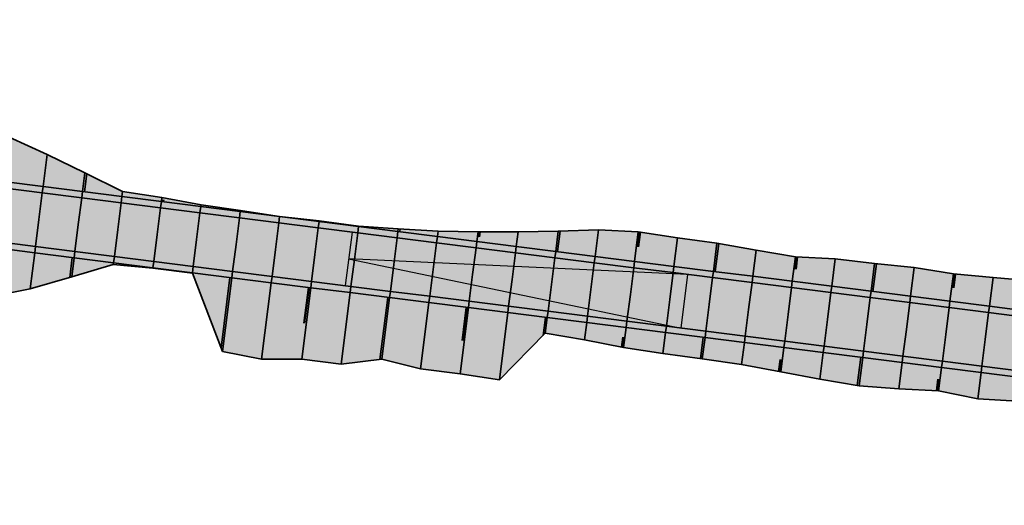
# Model space of a CAD drawing. Header units: metres. Extents: x 202823 to 203392, y 395713 to 395837.
# Tile 3 of 5: x 203209 to 203271, y 395714 to 395745. Entities that reach past the tile are written whole.
import ezdxf

# ---------------------------------------------------------------- set-up
doc = ezdxf.new("R2010")
doc.units = ezdxf.units.M
doc.layers.get('0').update_dxf_attribs({"lineweight": 25})
doc.layers.add('C3D-CORRIDOR', color=7, linetype='Continuous')
for name, color, linetype, lineweight in [('N-WA-GR-GRAS-V', 61, 'Continuous', 18), ('N-WA-GW-AFWERKEN_INZAAIEN-G', 60, 'Continuous', 35), ('N-WA-GW-DIJK_KRUIN_BINNEN-G', 90, 'Continuous', 35), ('N-WA-GW-DIJK_KRUIN_BUITEN-G', 90, 'Continuous', 35), ('N-WA-GW-DIJK_TEEN_BINNEN-G', 90, 'Continuous', 35), ('N-WA-GW-DIJK_TEEN_BUITEN-G', 90, 'Continuous', 35), ('N-WA-VH-VERHARDING_ASFALT-G', 252, 'Continuous', 35), ('N-WA-VH-VERHARDING_ASFALT-V', 252, 'Continuous', 18), ('N-WA-VH-VERHARDING_GRASBETONSTEEN-G', 102, 'Continuous', 35), ('N-WA-VH-VERHARDING_GRASBETONSTEEN-V', 75, 'Continuous', 18)]:
    doc.layers.add(name, color=color, linetype=linetype, lineweight=lineweight)

# ---------------------------------------------------------------- blocks, each defined once
blk = doc.blocks.new('*U104')
at = {"layer": 'N-WA-GR-GRAS-V', "linetype": 'Continuous', "lineweight": 18}
for points in [[(203148.556, 395743.451), (203151.021, 395743.081), (203153.535, 395742.99), (203156.067, 395743.016), (203158.635, 395743.274), (203161.195, 395743.512), (203163.779, 395743.929), (203166.326, 395744.149), (203168.874, 395744.407), (203171.423, 395744.695), (203173.941, 395744.815), (203176.43, 395744.757), (203178.885, 395744.468), (203181.357, 395744.305), (203183.82, 395744.085), (203186.256, 395743.671), (203188.748, 395743.647), (203191.221, 395743.281), (203193.633, 395742.428), (203196.061, 395741.699), (203198.513, 395741.161), (203200.949, 395740.503), (203203.349, 395739.554), (203205.745, 395738.576), (203208.119, 395737.419), (203210.502, 395736.342), (203212.876, 395735.189), (203215.246, 395733.999), (203217.718, 395733.624), (203220.182, 395733.178), (203222.655, 395732.81), (203225.128, 395732.441), (203227.613, 395732.165), (203230.091, 395731.832), (203232.589, 395731.659), (203235.091, 395731.515), (203237.605, 395731.473), (203240.125, 395731.469), (203242.651, 395731.514), (203245.182, 395731.605), (203247.684, 395731.461), (203250.157, 395731.093), (203252.634, 395730.753), (203255.098, 395730.31), (203257.565, 395729.896), (203260.071, 395729.782), (203262.551, 395729.469), (203265.041, 395729.234), (203267.51, 395728.827), (203270.001, 395728.601), (203272.495, 395728.391), (203274.986, 395728.168), (203277.469, 395727.873), (203280.008, 395728.02), (203282.452, 395727.427), (203284.919, 395727.005), (203287.38, 395726.543), (203290.015, 395727.452), (203292.465, 395726.896), (203294.863, 395725.931), (203297.353, 395725.699), (203299.826, 395725.325), (203302.292, 395724.9), (203304.735, 395724.289), (203307.179, 395723.688), (203309.629, 395723.137), (203312.079, 395722.583), (203313.908, 395722.179), (203313.787, 395721.216), (203311.935, 395721.451), (203309.455, 395721.765), (203306.975, 395722.079), (203304.495, 395722.393), (203302.015, 395722.707), (203299.534, 395723.021), (203297.054, 395723.335), (203294.574, 395723.649), (203292.094, 395723.962), (203289.613, 395724.276), (203287.133, 395724.59), (203284.653, 395724.904), (203282.173, 395725.218), (203279.693, 395725.532), (203277.212, 395725.846), (203274.732, 395726.16), (203272.252, 395726.474), (203269.772, 395726.788), (203267.292, 395727.102), (203264.811, 395727.416), (203262.331, 395727.73), (203259.851, 395728.044), (203257.371, 395728.358), (203254.891, 395728.672), (203252.41, 395728.986), (203249.93, 395729.3), (203247.45, 395729.614), (203244.97, 395729.928), (203242.49, 395730.242), (203240.009, 395730.556), (203237.529, 395730.87), (203235.049, 395731.184), (203232.569, 395731.498), (203230.088, 395731.812), (203227.608, 395732.125), (203225.128, 395732.439), (203222.648, 395732.753), (203220.168, 395733.067), (203217.687, 395733.381), (203215.207, 395733.695), (203212.727, 395734.009), (203210.247, 395734.323), (203207.767, 395734.637), (203205.286, 395734.951), (203202.806, 395735.265), (203200.326, 395735.579), (203197.846, 395735.893), (203195.366, 395736.207), (203192.885, 395736.521), (203190.405, 395736.835), (203187.925, 395737.149), (203185.452, 395737.465), (203182.98, 395737.79), (203180.51, 395738.124), (203178.041, 395738.467), (203175.574, 395738.818), (203173.108, 395739.178), (203170.642, 395739.547), (203168.179, 395739.925), (203165.716, 395740.312), (203163.256, 395740.707), (203160.796, 395741.112), (203158.338, 395741.525), (203155.881, 395741.946), (203153.426, 395742.377), (203150.973, 395742.816), (203148.521, 395743.264), (203148.556, 395743.451)], [(203147.759, 395739.134), (203150.225, 395738.683), (203152.694, 395738.241), (203155.163, 395737.808), (203157.635, 395737.384), (203160.107, 395736.968), (203162.582, 395736.562), (203165.058, 395736.164), (203167.535, 395735.775), (203170.013, 395735.395), (203172.493, 395735.024), (203174.974, 395734.661), (203177.457, 395734.308), (203179.94, 395733.963), (203182.425, 395733.627), (203184.911, 395733.3), (203187.398, 395732.982), (203189.878, 395732.668), (203192.358, 395732.354), (203194.838, 395732.04), (203197.318, 395731.726), (203199.799, 395731.412), (203202.279, 395731.098), (203204.759, 395730.784), (203207.239, 395730.47), (203209.719, 395730.156), (203212.2, 395729.842), (203214.68, 395729.529), (203217.16, 395729.215), (203219.64, 395728.901), (203222.12, 395728.587), (203224.601, 395728.273), (203227.081, 395727.959), (203229.561, 395727.645), (203232.041, 395727.331), (203234.521, 395727.017), (203237.002, 395726.703), (203239.482, 395726.389), (203241.962, 395726.075), (203244.442, 395725.761), (203246.922, 395725.447), (203249.403, 395725.133), (203251.883, 395724.819), (203254.363, 395724.505), (203256.843, 395724.191), (203259.324, 395723.877), (203261.804, 395723.563), (203264.284, 395723.249), (203266.764, 395722.935), (203269.244, 395722.621), (203271.725, 395722.307), (203274.205, 395721.993), (203276.685, 395721.679), (203279.165, 395721.366), (203281.645, 395721.052), (203284.126, 395720.738), (203286.606, 395720.424), (203289.086, 395720.11), (203291.566, 395719.796), (203294.046, 395719.482), (203296.527, 395719.168), (203299.007, 395718.854), (203301.487, 395718.54), (203303.967, 395718.226), (203306.447, 395717.912), (203308.928, 395717.598), (203311.408, 395717.284), (203313.259, 395717.05), (203313.128, 395716.017), (203311.29, 395716.353), (203308.804, 395716.619), (203306.284, 395716.619), (203303.816, 395717.032), (203301.305, 395717.099), (203298.426, 395714.269), (203296.309, 395717.45), (203293.808, 395717.596), (203291.365, 395718.207), (203288.889, 395718.551), (203286.42, 395718.957), (203283.952, 395719.364), (203281.462, 395719.605), (203278.977, 395719.882), (203276.478, 395720.046), (203274.01, 395720.454), (203271.536, 395720.816), (203269.034, 395720.963), (203266.578, 395721.464), (203264.075, 395721.6), (203261.577, 395721.774), (203259.113, 395722.214), (203256.651, 395722.674), (203254.188, 395723.118), (203251.714, 395723.487), (203249.236, 395723.82), (203246.765, 395724.203), (203244.304, 395724.669), (203241.838, 395725.099), (203238.946, 395722.158), (203236.475, 395722.543), (203233.994, 395722.852), (203231.552, 395723.466), (203228.991, 395723.142), (203226.513, 395723.47), (203223.991, 395723.456), (203221.533, 395723.948), (203219.635, 395728.862), (203217.157, 395729.193), (203214.664, 395729.408), (203212.048, 395728.645), (203209.432, 395727.888), (203206.847, 395727.371), (203204.236, 395726.656), (203201.641, 395726.058), (203199.105, 395725.934), (203196.603, 395726.079), (203194.119, 395726.359), (203191.632, 395726.62), (203189.149, 395726.912), (203186.646, 395727.045), (203184.083, 395726.915), (203181.527, 395726.892), (203179.066, 395727.581), (203176.462, 395727.232), (203173.938, 395727.476), (203171.469, 395728.098), (203168.924, 395728.207), (203166.422, 395728.604), (203164.131, 395730.334), (203161.817, 395731.853), (203159.667, 395734.321), (203157.37, 395735.826), (203154.974, 395736.719), (203152.613, 395737.786), (203150.219, 395738.651), (203147.739, 395739.03), (203147.759, 395739.134)]]:
    blk.add_hatch(color=61, dxfattribs=at).paths.add_polyline_path(points, flags=0)
at = {"layer": 'N-WA-VH-VERHARDING_ASFALT-V', "linetype": 'Continuous', "lineweight": 18}
for points in [[(203148.448, 395742.871), (203150.902, 395742.423), (203153.357, 395741.983), (203155.813, 395741.552), (203158.271, 395741.13), (203160.73, 395740.717), (203163.191, 395740.313), (203165.654, 395739.917), (203168.117, 395739.53), (203170.583, 395739.152), (203173.049, 395738.783), (203175.517, 395738.422), (203177.986, 395738.071), (203180.456, 395737.728), (203182.927, 395737.394), (203185.4, 395737.069), (203187.875, 395736.752), (203190.355, 395736.438), (203192.835, 395736.124), (203195.315, 395735.81), (203197.796, 395735.496), (203200.276, 395735.182), (203202.756, 395734.868), (203205.236, 395734.554), (203207.716, 395734.24), (203210.197, 395733.926), (203212.677, 395733.612), (203215.157, 395733.298), (203217.637, 395732.984), (203220.117, 395732.671), (203222.598, 395732.357), (203225.078, 395732.043), (203227.558, 395731.729), (203230.038, 395731.415), (203232.518, 395731.101), (203234.999, 395730.787), (203237.479, 395730.473), (203239.959, 395730.159), (203242.439, 395729.845), (203244.92, 395729.531), (203247.4, 395729.217), (203249.88, 395728.903), (203252.36, 395728.589), (203254.84, 395728.275), (203257.321, 395727.961), (203259.801, 395727.647), (203262.281, 395727.333), (203264.761, 395727.019), (203267.241, 395726.705), (203269.722, 395726.391), (203272.202, 395726.077), (203274.682, 395725.763), (203277.162, 395725.449), (203279.642, 395725.135), (203282.123, 395724.821), (203284.603, 395724.508), (203287.083, 395724.194), (203289.563, 395723.88), (203292.043, 395723.566), (203294.524, 395723.252), (203297.004, 395722.938), (203299.484, 395722.624), (203301.964, 395722.31), (203304.444, 395721.996), (203306.925, 395721.682), (203309.405, 395721.368), (203311.885, 395721.054), (203313.736, 395720.82), (203313.523, 395719.133), (203311.672, 395719.367), (203309.191, 395719.681), (203306.711, 395719.995), (203304.231, 395720.309), (203301.751, 395720.623), (203299.271, 395720.937), (203296.79, 395721.251), (203294.31, 395721.565), (203291.83, 395721.879), (203289.35, 395722.193), (203286.87, 395722.507), (203284.389, 395722.821), (203281.909, 395723.135), (203279.429, 395723.449), (203276.949, 395723.763), (203274.468, 395724.077), (203271.988, 395724.391), (203269.508, 395724.705), (203267.028, 395725.019), (203264.548, 395725.333), (203262.067, 395725.647), (203259.587, 395725.961), (203257.107, 395726.275), (203254.627, 395726.589), (203252.147, 395726.902), (203249.666, 395727.216), (203247.186, 395727.53), (203244.706, 395727.844), (203242.226, 395728.158), (203239.746, 395728.472), (203237.265, 395728.786), (203234.785, 395729.1), (203232.305, 395729.414), (203229.825, 395729.728), (203227.345, 395730.042), (203224.864, 395730.356), (203222.384, 395730.67), (203219.904, 395730.984), (203217.424, 395731.298), (203214.944, 395731.612), (203212.463, 395731.926), (203209.983, 395732.24), (203207.503, 395732.554), (203205.023, 395732.868), (203202.542, 395733.182), (203200.062, 395733.496), (203197.582, 395733.81), (203195.102, 395734.124), (203192.622, 395734.438), (203190.141, 395734.752), (203187.661, 395735.065), (203185.181, 395735.383), (203182.703, 395735.709), (203180.225, 395736.043), (203177.749, 395736.387), (203175.274, 395736.74), (203172.8, 395737.101), (203170.328, 395737.471), (203167.857, 395737.85), (203165.387, 395738.238), (203162.919, 395738.635), (203160.452, 395739.04), (203157.986, 395739.454), (203155.522, 395739.877), (203153.06, 395740.309), (203150.599, 395740.75), (203148.14, 395741.199), (203148.448, 395742.871)], [(203148.14, 395741.199), (203150.599, 395740.75), (203153.06, 395740.309), (203155.522, 395739.877), (203157.986, 395739.454), (203160.452, 395739.04), (203162.919, 395738.635), (203165.387, 395738.238), (203167.857, 395737.85), (203170.328, 395737.471), (203172.8, 395737.101), (203175.274, 395736.74), (203177.749, 395736.387), (203180.225, 395736.043), (203182.703, 395735.709), (203185.181, 395735.383), (203187.661, 395735.065), (203190.141, 395734.752), (203192.622, 395734.438), (203195.102, 395734.124), (203197.582, 395733.81), (203200.062, 395733.496), (203202.542, 395733.182), (203205.023, 395732.868), (203207.503, 395732.554), (203209.983, 395732.24), (203212.463, 395731.926), (203214.944, 395731.612), (203217.424, 395731.298), (203219.904, 395730.984), (203222.384, 395730.67), (203224.864, 395730.356), (203227.345, 395730.042), (203229.825, 395729.728), (203232.305, 395729.414), (203234.785, 395729.1), (203237.265, 395728.786), (203239.746, 395728.472), (203242.226, 395728.158), (203244.706, 395727.844), (203247.186, 395727.53), (203249.666, 395727.216), (203252.147, 395726.902), (203254.627, 395726.589), (203257.107, 395726.275), (203259.587, 395725.961), (203262.067, 395725.647), (203264.548, 395725.333), (203267.028, 395725.019), (203269.508, 395724.705), (203271.988, 395724.391), (203274.468, 395724.077), (203276.949, 395723.763), (203279.429, 395723.449), (203281.909, 395723.135), (203284.389, 395722.821), (203286.87, 395722.507), (203289.35, 395722.193), (203291.83, 395721.879), (203294.31, 395721.565), (203296.79, 395721.251), (203299.271, 395720.937), (203301.751, 395720.623), (203304.231, 395720.309), (203306.711, 395719.995), (203309.191, 395719.681), (203311.672, 395719.367), (203313.523, 395719.133), (203313.309, 395717.447), (203311.458, 395717.681), (203308.978, 395717.995), (203306.498, 395718.309), (203304.017, 395718.623), (203301.537, 395718.937), (203299.057, 395719.251), (203296.577, 395719.565), (203294.097, 395719.879), (203291.616, 395720.193), (203289.136, 395720.507), (203286.656, 395720.82), (203284.176, 395721.134), (203281.696, 395721.448), (203279.215, 395721.762), (203276.735, 395722.076), (203274.255, 395722.39), (203271.775, 395722.704), (203269.295, 395723.018), (203266.814, 395723.332), (203264.334, 395723.646), (203261.854, 395723.96), (203259.374, 395724.274), (203256.894, 395724.588), (203254.413, 395724.902), (203251.933, 395725.216), (203249.453, 395725.53), (203246.973, 395725.844), (203244.493, 395726.158), (203242.012, 395726.472), (203239.532, 395726.786), (203237.052, 395727.1), (203234.572, 395727.414), (203232.091, 395727.728), (203229.611, 395728.042), (203227.131, 395728.356), (203224.651, 395728.67), (203222.171, 395728.983), (203219.69, 395729.297), (203217.21, 395729.611), (203214.73, 395729.925), (203212.25, 395730.239), (203209.77, 395730.553), (203207.289, 395730.867), (203204.809, 395731.181), (203202.329, 395731.495), (203199.849, 395731.809), (203197.369, 395732.123), (203194.888, 395732.437), (203192.408, 395732.751), (203189.928, 395733.065), (203187.448, 395733.379), (203184.963, 395733.697), (203182.478, 395734.024), (203179.995, 395734.359), (203177.512, 395734.704), (203175.031, 395735.057), (203172.552, 395735.419), (203170.073, 395735.79), (203167.596, 395736.17), (203165.12, 395736.559), (203162.646, 395736.957), (203160.173, 395737.363), (203157.702, 395737.778), (203155.232, 395738.202), (203152.763, 395738.635), (203150.296, 395739.077), (203147.831, 395739.528), (203148.14, 395741.199)]]:
    blk.add_hatch(color=252, dxfattribs=at).paths.add_polyline_path(points, flags=0)
at = {"layer": 'N-WA-VH-VERHARDING_GRASBETONSTEEN-V', "linetype": 'Continuous', "lineweight": 18}
for points in [[(203148.521, 395743.264), (203150.973, 395742.816), (203153.426, 395742.377), (203155.881, 395741.946), (203158.338, 395741.525), (203160.796, 395741.112), (203163.256, 395740.707), (203165.716, 395740.312), (203168.179, 395739.925), (203170.642, 395739.547), (203173.108, 395739.178), (203175.574, 395738.818), (203178.041, 395738.467), (203180.51, 395738.124), (203182.98, 395737.79), (203185.452, 395737.465), (203187.925, 395737.149), (203190.405, 395736.835), (203192.885, 395736.521), (203195.366, 395736.207), (203197.846, 395735.893), (203200.326, 395735.579), (203202.806, 395735.265), (203205.286, 395734.951), (203207.767, 395734.637), (203210.247, 395734.323), (203212.727, 395734.009), (203215.207, 395733.695), (203217.687, 395733.381), (203220.168, 395733.067), (203222.648, 395732.753), (203225.128, 395732.439), (203227.608, 395732.125), (203230.088, 395731.812), (203232.569, 395731.498), (203235.049, 395731.184), (203237.529, 395730.87), (203240.009, 395730.556), (203242.49, 395730.242), (203244.97, 395729.928), (203247.45, 395729.614), (203249.93, 395729.3), (203252.41, 395728.986), (203254.891, 395728.672), (203257.371, 395728.358), (203259.851, 395728.044), (203262.331, 395727.73), (203264.811, 395727.416), (203267.292, 395727.102), (203269.772, 395726.788), (203272.252, 395726.474), (203274.732, 395726.16), (203277.212, 395725.846), (203279.693, 395725.532), (203282.173, 395725.218), (203284.653, 395724.904), (203287.133, 395724.59), (203289.613, 395724.276), (203292.094, 395723.962), (203294.574, 395723.649), (203297.054, 395723.335), (203299.534, 395723.021), (203302.015, 395722.707), (203304.495, 395722.393), (203306.975, 395722.079), (203309.455, 395721.765), (203311.935, 395721.451), (203313.787, 395721.216), (203313.736, 395720.82), (203311.885, 395721.054), (203309.405, 395721.368), (203306.925, 395721.682), (203304.444, 395721.996), (203301.964, 395722.31), (203299.484, 395722.624), (203297.004, 395722.938), (203294.524, 395723.252), (203292.043, 395723.566), (203289.563, 395723.88), (203287.083, 395724.194), (203284.603, 395724.508), (203282.123, 395724.821), (203279.642, 395725.135), (203277.162, 395725.449), (203274.682, 395725.763), (203272.202, 395726.077), (203269.722, 395726.391), (203267.241, 395726.705), (203264.761, 395727.019), (203262.281, 395727.333), (203259.801, 395727.647), (203257.321, 395727.961), (203254.84, 395728.275), (203252.36, 395728.589), (203249.88, 395728.903), (203247.4, 395729.217), (203244.92, 395729.531), (203242.439, 395729.845), (203239.959, 395730.159), (203237.479, 395730.473), (203234.999, 395730.787), (203232.518, 395731.101), (203230.038, 395731.415), (203227.558, 395731.729), (203225.078, 395732.043), (203222.598, 395732.357), (203220.117, 395732.671), (203217.637, 395732.984), (203215.157, 395733.298), (203212.677, 395733.612), (203210.197, 395733.926), (203207.716, 395734.24), (203205.236, 395734.554), (203202.756, 395734.868), (203200.276, 395735.182), (203197.796, 395735.496), (203195.315, 395735.81), (203192.835, 395736.124), (203190.355, 395736.438), (203187.875, 395736.752), (203185.4, 395737.069), (203182.927, 395737.394), (203180.456, 395737.728), (203177.986, 395738.071), (203175.517, 395738.422), (203173.049, 395738.783), (203170.583, 395739.152), (203168.117, 395739.53), (203165.654, 395739.917), (203163.191, 395740.313), (203160.73, 395740.717), (203158.271, 395741.13), (203155.813, 395741.552), (203153.357, 395741.983), (203150.902, 395742.423), (203148.448, 395742.871), (203148.521, 395743.264)], [(203147.831, 395739.528), (203150.296, 395739.077), (203152.763, 395738.635), (203155.232, 395738.202), (203157.702, 395737.778), (203160.173, 395737.363), (203162.646, 395736.957), (203165.12, 395736.559), (203167.596, 395736.17), (203170.073, 395735.79), (203172.552, 395735.419), (203175.031, 395735.057), (203177.512, 395734.704), (203179.995, 395734.359), (203182.478, 395734.024), (203184.963, 395733.697), (203187.448, 395733.379), (203189.928, 395733.065), (203192.408, 395732.751), (203194.888, 395732.437), (203197.369, 395732.123), (203199.849, 395731.809), (203202.329, 395731.495), (203204.809, 395731.181), (203207.289, 395730.867), (203209.77, 395730.553), (203212.25, 395730.239), (203214.73, 395729.925), (203217.21, 395729.611), (203219.69, 395729.297), (203222.171, 395728.983), (203224.651, 395728.67), (203227.131, 395728.356), (203229.611, 395728.042), (203232.091, 395727.728), (203234.572, 395727.414), (203237.052, 395727.1), (203239.532, 395726.786), (203242.012, 395726.472), (203244.493, 395726.158), (203246.973, 395725.844), (203249.453, 395725.53), (203251.933, 395725.216), (203254.413, 395724.902), (203256.894, 395724.588), (203259.374, 395724.274), (203261.854, 395723.96), (203264.334, 395723.646), (203266.814, 395723.332), (203269.295, 395723.018), (203271.775, 395722.704), (203274.255, 395722.39), (203276.735, 395722.076), (203279.215, 395721.762), (203281.696, 395721.448), (203284.176, 395721.134), (203286.656, 395720.82), (203289.136, 395720.507), (203291.616, 395720.193), (203294.097, 395719.879), (203296.577, 395719.565), (203299.057, 395719.251), (203301.537, 395718.937), (203304.017, 395718.623), (203306.498, 395718.309), (203308.978, 395717.995), (203311.458, 395717.681), (203313.309, 395717.447), (203313.259, 395717.05), (203311.408, 395717.284), (203308.928, 395717.598), (203306.447, 395717.912), (203303.967, 395718.226), (203301.487, 395718.54), (203299.007, 395718.854), (203296.527, 395719.168), (203294.046, 395719.482), (203291.566, 395719.796), (203289.086, 395720.11), (203286.606, 395720.424), (203284.126, 395720.738), (203281.645, 395721.052), (203279.165, 395721.366), (203276.685, 395721.679), (203274.205, 395721.993), (203271.725, 395722.307), (203269.244, 395722.621), (203266.764, 395722.935), (203264.284, 395723.249), (203261.804, 395723.563), (203259.324, 395723.877), (203256.843, 395724.191), (203254.363, 395724.505), (203251.883, 395724.819), (203249.403, 395725.133), (203246.922, 395725.447), (203244.442, 395725.761), (203241.962, 395726.075), (203239.482, 395726.389), (203237.002, 395726.703), (203234.521, 395727.017), (203232.041, 395727.331), (203229.561, 395727.645), (203227.081, 395727.959), (203224.601, 395728.273), (203222.12, 395728.587), (203219.64, 395728.901), (203217.16, 395729.215), (203214.68, 395729.529), (203212.2, 395729.842), (203209.719, 395730.156), (203207.239, 395730.47), (203204.759, 395730.784), (203202.279, 395731.098), (203199.799, 395731.412), (203197.318, 395731.726), (203194.838, 395732.04), (203192.358, 395732.354), (203189.878, 395732.668), (203187.398, 395732.982), (203184.911, 395733.3), (203182.425, 395733.627), (203179.94, 395733.963), (203177.457, 395734.308), (203174.974, 395734.661), (203172.493, 395735.024), (203170.013, 395735.395), (203167.535, 395735.775), (203165.058, 395736.164), (203162.582, 395736.562), (203160.107, 395736.968), (203157.635, 395737.384), (203155.163, 395737.808), (203152.694, 395738.241), (203150.225, 395738.683), (203147.759, 395739.134), (203147.831, 395739.528)]]:
    blk.add_hatch(color=75, dxfattribs=at).paths.add_polyline_path(points, flags=0)
at = {"layer": 'C3D-CORRIDOR', "color": 7, "linetype": 'Continuous', "lineweight": 35}
for p, q in [((203212.845, 395733.994, 14.124), (203212.989, 395735.132, 13.742)), ((203222.773, 395732.793, 14.131), (203222.766, 395732.738, 14.113)), ((203232.708, 395731.652, 14.133), (203232.687, 395731.483, 14.076)), ((203242.771, 395731.518, 14.159), (203242.608, 395730.227, 13.725)), ((203252.751, 395730.732, 14.092), (203252.528, 395728.971, 13.5)), ((203212.082, 395729.857, 14.124), (203211.924, 395728.609, 13.705)), ((203262.67, 395729.458, 14.086), (203262.449, 395727.715, 13.5)), ((203222.002, 395728.602, 14.113), (203221.443, 395724.182, 12.628)), ((203231.923, 395727.346, 14.08), (203231.43, 395723.451, 12.772)), ((203241.701, 395724.959, 13.979), (203241.844, 395726.09, 13.734)), ((203251.596, 395723.503, 13.947), (203251.765, 395724.834, 13.5)), ((203261.46, 395721.795, 14.099), (203261.686, 395723.578, 13.5))]:
    blk.add_line(p, q, dxfattribs=at)
at = {"layer": 'C3D-CORRIDOR', "color": 7, "linetype": 'Continuous', "lineweight": 50}
for p, q in [((203217.805, 395733.366, 14.118), (203217.82, 395733.485, 14.079)), ((203227.726, 395732.111, 14.107), (203227.729, 395732.13, 14.1)), ((203237.725, 395731.473, 14.133), (203237.686, 395731.164, 14.029)), ((203247.801, 395731.444, 14.162), (203247.685, 395730.521, 13.852)), ((203257.685, 395729.89, 14.02), (203257.587, 395729.117, 13.76)), ((203217.042, 395729.229, 14.119), (203217.04, 395729.217, 14.114)), ((203267.628, 395728.816, 14.081), (203267.519, 395727.952, 13.79)), ((203226.963, 395727.974, 14.107), (203226.678, 395725.721, 13.35)), ((203236.884, 395726.718, 13.934), (203236.62, 395724.638, 13.235)), ((203246.648, 395724.225, 13.963), (203246.726, 395724.844, 13.756)), ((203256.534, 395722.695, 14.008), (203256.63, 395723.45, 13.754)), ((203266.459, 395721.47, 13.997), (203266.553, 395722.21, 13.749))]:
    blk.add_line(p, q, dxfattribs=at)
at = {"layer": 'N-WA-GW-AFWERKEN_INZAAIEN-G', "color": 60, "linetype": 'Continuous', "lineweight": 35}
for p, q in [((203210.247, 395734.323, 14.127), (203210.502, 395736.342, 13.449)), ((203212.727, 395734.009, 14.124), (203212.876, 395735.189, 13.728)), ((203215.207, 395733.695, 14.121), (203215.246, 395733.999, 14.019)), ((203217.687, 395733.381, 14.118), (203217.718, 395733.624, 14.037)), ((203220.168, 395733.067, 14.116), (203220.182, 395733.178, 14.079)), ((203222.648, 395732.753, 14.113), (203222.655, 395732.81, 14.132)), ((203225.128, 395732.439, 14.11), (203225.128, 395732.441, 14.11)), ((203227.608, 395732.125, 14.107), (203227.613, 395732.165, 14.094)), ((203230.088, 395731.812, 14.104), (203230.091, 395731.832, 14.097)), ((203232.569, 395731.498, 14.079), (203232.589, 395731.659, 14.133)), ((203235.049, 395731.184, 14.021), (203235.091, 395731.515, 14.132)), ((203242.49, 395730.242, 13.73), (203242.651, 395731.514, 14.157)), ((203244.97, 395729.928, 13.63), (203245.182, 395731.605, 14.193)), ((203237.529, 395730.87, 13.93), (203237.605, 395731.473, 14.132)), ((203240.009, 395730.556, 13.83), (203240.125, 395731.469, 14.137)), ((203247.45, 395729.614, 13.544), (203247.684, 395731.461, 14.165)), ((203249.93, 395729.3, 13.503), (203250.157, 395731.093, 14.106)), ((203252.41, 395728.986, 13.5), (203252.634, 395730.753, 14.094)), ((203254.891, 395728.672, 13.5), (203255.098, 395730.31, 14.05)), ((203209.719, 395730.156, 14.127), (203209.432, 395727.888, 13.365)), ((203212.2, 395729.842, 14.124), (203212.048, 395728.645, 13.722)), ((203257.371, 395728.358, 13.5), (203257.565, 395729.896, 14.017)), ((203259.851, 395728.044, 13.5), (203260.071, 395729.782, 14.084)), ((203214.68, 395729.529, 14.121), (203214.664, 395729.408, 14.081)), ((203217.16, 395729.215, 14.118), (203217.157, 395729.193, 14.111)), ((203262.331, 395727.73, 13.5), (203262.551, 395729.469, 14.084)), ((203264.811, 395727.416, 13.5), (203265.041, 395729.234, 14.111)), ((203219.64, 395728.901, 14.116), (203219.635, 395728.862, 14.103)), ((203222.12, 395728.587, 14.113), (203221.533, 395723.948, 12.554)), ((203267.292, 395727.102, 13.5), (203267.51, 395728.827, 14.08)), ((203269.772, 395726.788, 13.5), (203270.001, 395728.601, 14.109)), ((203224.601, 395728.273, 14.11), (203223.991, 395723.456, 12.491)), ((203227.081, 395727.959, 14.107), (203226.513, 395723.47, 12.599)), ((203229.561, 395727.645, 14.104), (203228.991, 395723.142, 12.591)), ((203232.041, 395727.331, 14.079), (203231.552, 395723.466, 12.781)), ((203234.521, 395727.017, 14.021), (203233.994, 395722.852, 12.621)), ((203237.002, 395726.703, 13.93), (203236.475, 395722.543, 12.532)), ((203239.482, 395726.389, 13.83), (203238.946, 395722.158, 12.408)), ((203241.962, 395726.075, 13.73), (203241.838, 395725.099, 14.058)), ((203244.442, 395725.761, 13.63), (203244.304, 395724.669, 13.996)), ((203246.922, 395725.447, 13.544), (203246.765, 395724.203, 13.962)), ((203249.403, 395725.133, 13.503), (203249.236, 395723.82, 13.944)), ((203251.883, 395724.819, 13.5), (203251.714, 395723.487, 13.948)), ((203254.363, 395724.505, 13.5), (203254.188, 395723.118, 13.966)), ((203256.843, 395724.191, 13.5), (203256.651, 395722.674, 14.01)), ((203259.324, 395723.877, 13.5), (203259.113, 395722.214, 14.059)), ((203261.804, 395723.563, 13.5), (203261.577, 395721.774, 14.101)), ((203264.284, 395723.249, 13.5), (203264.075, 395721.6, 14.054)), ((203266.764, 395722.935, 13.5), (203266.578, 395721.464, 13.994)), ((203269.244, 395722.621, 13.5), (203269.034, 395720.963, 14.057))]:
    blk.add_line(p, q, dxfattribs=at)
at = {"layer": 'N-WA-GW-DIJK_KRUIN_BINNEN-G', "color": 90, "linetype": 'Continuous', "lineweight": 35}
for p, q in [((203207.239, 395730.47, 14.13), (203209.719, 395730.156, 14.127)), ((203207.289, 395730.867, 14.13), (203209.77, 395730.553, 14.127)), ((203209.77, 395730.553, 14.127), (203212.25, 395730.239, 14.124)), ((203209.719, 395730.156, 14.127), (203212.2, 395729.842, 14.124)), ((203212.2, 395729.842, 14.124), (203214.68, 395729.529, 14.121)), ((203212.25, 395730.239, 14.124), (203214.73, 395729.925, 14.121)), ((203214.73, 395729.925, 14.121), (203217.21, 395729.611, 14.118)), ((203214.68, 395729.529, 14.121), (203217.16, 395729.215, 14.118)), ((203217.16, 395729.215, 14.118), (203219.64, 395728.901, 14.116)), ((203217.21, 395729.611, 14.118), (203219.69, 395729.297, 14.116)), ((203219.69, 395729.297, 14.116), (203222.171, 395728.983, 14.113)), ((203219.64, 395728.901, 14.116), (203222.12, 395728.587, 14.113)), ((203222.12, 395728.587, 14.113), (203224.601, 395728.273, 14.11)), ((203222.171, 395728.983, 14.113), (203224.651, 395728.67, 14.11)), ((203224.651, 395728.67, 14.11), (203227.131, 395728.356, 14.107)), ((203224.601, 395728.273, 14.11), (203227.081, 395727.959, 14.107)), ((203227.081, 395727.959, 14.107), (203229.561, 395727.645, 14.104)), ((203227.131, 395728.356, 14.107), (203229.611, 395728.042, 14.104)), ((203229.611, 395728.042, 14.104), (203232.091, 395727.728, 14.079)), ((203229.561, 395727.645, 14.104), (203232.041, 395727.331, 14.079)), ((203232.041, 395727.331, 14.079), (203234.521, 395727.017, 14.021)), ((203232.091, 395727.728, 14.079), (203234.572, 395727.414, 14.021)), ((203234.572, 395727.414, 14.021), (203237.052, 395727.1, 13.93)), ((203234.521, 395727.017, 14.021), (203237.002, 395726.703, 13.93)), ((203237.002, 395726.703, 13.93), (203239.482, 395726.389, 13.83)), ((203237.052, 395727.1, 13.93), (203239.532, 395726.786, 13.83)), ((203239.532, 395726.786, 13.83), (203242.012, 395726.472, 13.73)), ((203239.482, 395726.389, 13.83), (203241.962, 395726.075, 13.73)), ((203241.962, 395726.075, 13.73), (203244.442, 395725.761, 13.63)), ((203242.012, 395726.472, 13.73), (203244.493, 395726.158, 13.63)), ((203244.493, 395726.158, 13.63), (203246.973, 395725.844, 13.544)), ((203244.442, 395725.761, 13.63), (203246.922, 395725.447, 13.544)), ((203246.922, 395725.447, 13.544), (203249.403, 395725.133, 13.503)), ((203246.973, 395725.844, 13.544), (203249.453, 395725.53, 13.503)), ((203249.453, 395725.53, 13.503), (203251.933, 395725.216, 13.5)), ((203249.403, 395725.133, 13.503), (203251.883, 395724.819, 13.5)), ((203251.883, 395724.819, 13.5), (203254.363, 395724.505, 13.5)), ((203251.933, 395725.216, 13.5), (203254.413, 395724.902, 13.5)), ((203254.413, 395724.902, 13.5), (203256.894, 395724.588, 13.5)), ((203254.363, 395724.505, 13.5), (203256.843, 395724.191, 13.5)), ((203256.843, 395724.191, 13.5), (203259.324, 395723.877, 13.5)), ((203256.894, 395724.588, 13.5), (203259.374, 395724.274, 13.5)), ((203259.374, 395724.274, 13.5), (203261.854, 395723.96, 13.5)), ((203259.324, 395723.877, 13.5), (203261.804, 395723.563, 13.5)), ((203261.804, 395723.563, 13.5), (203264.284, 395723.249, 13.5)), ((203261.854, 395723.96, 13.5), (203264.334, 395723.646, 13.5)), ((203264.334, 395723.646, 13.5), (203266.814, 395723.332, 13.5)), ((203264.284, 395723.249, 13.5), (203266.764, 395722.935, 13.5)), ((203266.764, 395722.935, 13.5), (203269.244, 395722.621, 13.5)), ((203266.814, 395723.332, 13.5), (203269.295, 395723.018, 13.5)), ((203269.295, 395723.018, 13.5), (203271.775, 395722.704, 13.5)), ((203269.244, 395722.621, 13.5), (203271.725, 395722.307, 13.5))]:
    blk.add_line(p, q, dxfattribs=at)
at = {"layer": 'N-WA-GW-DIJK_KRUIN_BUITEN-G', "color": 90, "linetype": 'Continuous', "lineweight": 35}
for p, q in [((203207.767, 395734.637, 14.13), (203210.247, 395734.323, 14.127)), ((203207.716, 395734.24, 14.13), (203210.197, 395733.926, 14.127)), ((203210.247, 395734.323, 14.127), (203212.727, 395734.009, 14.124)), ((203212.727, 395734.009, 14.124), (203215.207, 395733.695, 14.121)), ((203210.197, 395733.926, 14.127), (203212.677, 395733.612, 14.124)), ((203212.677, 395733.612, 14.124), (203215.157, 395733.298, 14.121)), ((203215.207, 395733.695, 14.121), (203217.687, 395733.381, 14.118)), ((203217.687, 395733.381, 14.118), (203220.168, 395733.067, 14.116)), ((203215.157, 395733.298, 14.121), (203217.637, 395732.984, 14.118)), ((203217.637, 395732.984, 14.118), (203220.117, 395732.671, 14.116)), ((203220.168, 395733.067, 14.116), (203222.648, 395732.753, 14.113)), ((203222.648, 395732.753, 14.113), (203225.128, 395732.439, 14.11)), ((203220.117, 395732.671, 14.116), (203222.598, 395732.357, 14.113)), ((203222.598, 395732.357, 14.113), (203225.078, 395732.043, 14.11)), ((203225.128, 395732.439, 14.11), (203227.608, 395732.125, 14.107)), ((203227.608, 395732.125, 14.107), (203230.088, 395731.812, 14.104)), ((203225.078, 395732.043, 14.11), (203227.558, 395731.729, 14.107)), ((203227.558, 395731.729, 14.107), (203230.038, 395731.415, 14.104)), ((203230.088, 395731.812, 14.104), (203232.569, 395731.498, 14.079)), ((203230.038, 395731.415, 14.104), (203232.518, 395731.101, 14.079)), ((203232.518, 395731.101, 14.079), (203234.999, 395730.787, 14.021)), ((203232.569, 395731.498, 14.079), (203235.049, 395731.184, 14.021)), ((203235.049, 395731.184, 14.021), (203237.529, 395730.87, 13.93)), ((203234.999, 395730.787, 14.021), (203237.479, 395730.473, 13.93)), ((203237.479, 395730.473, 13.93), (203239.959, 395730.159, 13.83)), ((203237.529, 395730.87, 13.93), (203240.009, 395730.556, 13.83)), ((203240.009, 395730.556, 13.83), (203242.49, 395730.242, 13.73)), ((203239.959, 395730.159, 13.83), (203242.439, 395729.845, 13.73)), ((203242.439, 395729.845, 13.73), (203244.92, 395729.531, 13.63)), ((203242.49, 395730.242, 13.73), (203244.97, 395729.928, 13.63)), ((203244.97, 395729.928, 13.63), (203247.45, 395729.614, 13.544)), ((203244.92, 395729.531, 13.63), (203247.4, 395729.217, 13.544)), ((203247.4, 395729.217, 13.544), (203249.88, 395728.903, 13.503)), ((203247.45, 395729.614, 13.544), (203249.93, 395729.3, 13.503)), ((203249.93, 395729.3, 13.503), (203252.41, 395728.986, 13.5)), ((203249.88, 395728.903, 13.503), (203252.36, 395728.589, 13.5)), ((203252.36, 395728.589, 13.5), (203254.84, 395728.275, 13.5)), ((203252.41, 395728.986, 13.5), (203254.891, 395728.672, 13.5)), ((203254.891, 395728.672, 13.5), (203257.371, 395728.358, 13.5)), ((203254.84, 395728.275, 13.5), (203257.321, 395727.961, 13.5)), ((203257.321, 395727.961, 13.5), (203259.801, 395727.647, 13.5)), ((203257.371, 395728.358, 13.5), (203259.851, 395728.044, 13.5)), ((203259.851, 395728.044, 13.5), (203262.331, 395727.73, 13.5)), ((203259.801, 395727.647, 13.5), (203262.281, 395727.333, 13.5)), ((203262.281, 395727.333, 13.5), (203264.761, 395727.019, 13.5)), ((203262.331, 395727.73, 13.5), (203264.811, 395727.416, 13.5)), ((203264.811, 395727.416, 13.5), (203267.292, 395727.102, 13.5)), ((203264.761, 395727.019, 13.5), (203267.241, 395726.705, 13.5)), ((203267.241, 395726.705, 13.5), (203269.722, 395726.391, 13.5)), ((203267.292, 395727.102, 13.5), (203269.772, 395726.788, 13.5)), ((203269.772, 395726.788, 13.5), (203272.252, 395726.474, 13.5)), ((203269.722, 395726.391, 13.5), (203272.202, 395726.077, 13.5))]:
    blk.add_line(p, q, dxfattribs=at)
at = {"layer": 'N-WA-GW-DIJK_TEEN_BINNEN-G', "color": 90, "linetype": 'Continuous', "lineweight": 35}
for p, q in [((203212.048, 395728.645, 13.722), (203214.664, 395729.408, 14.081)), ((203214.664, 395729.408, 14.081), (203217.157, 395729.193, 14.111)), ((203217.157, 395729.193, 14.111), (203219.635, 395728.862, 14.103)), ((203209.432, 395727.888, 13.365), (203212.048, 395728.645, 13.722)), ((203219.635, 395728.862, 14.103), (203221.533, 395723.948, 12.554)), ((203206.847, 395727.371, 13.089), (203209.432, 395727.888, 13.365)), ((203238.946, 395722.158, 12.408), (203241.838, 395725.099, 14.058)), ((203241.838, 395725.099, 14.058), (203244.304, 395724.669, 13.996)), ((203244.304, 395724.669, 13.996), (203246.765, 395724.203, 13.962)), ((203246.765, 395724.203, 13.962), (203249.236, 395723.82, 13.944)), ((203221.533, 395723.948, 12.554), (203223.991, 395723.456, 12.491)), ((203223.991, 395723.456, 12.491), (203226.513, 395723.47, 12.599)), ((203226.513, 395723.47, 12.599), (203228.991, 395723.142, 12.591)), ((203228.991, 395723.142, 12.591), (203231.552, 395723.466, 12.781)), ((203231.552, 395723.466, 12.781), (203233.994, 395722.852, 12.621)), ((203249.236, 395723.82, 13.944), (203251.714, 395723.487, 13.948)), ((203251.714, 395723.487, 13.948), (203254.188, 395723.118, 13.966)), ((203233.994, 395722.852, 12.621), (203236.475, 395722.543, 12.532)), ((203254.188, 395723.118, 13.966), (203256.651, 395722.674, 14.01)), ((203236.475, 395722.543, 12.532), (203238.946, 395722.158, 12.408)), ((203256.651, 395722.674, 14.01), (203259.113, 395722.214, 14.059)), ((203259.113, 395722.214, 14.059), (203261.577, 395721.774, 14.101)), ((203261.577, 395721.774, 14.101), (203264.075, 395721.6, 14.054)), ((203264.075, 395721.6, 14.054), (203266.578, 395721.464, 13.994)), ((203266.578, 395721.464, 13.994), (203269.034, 395720.963, 14.057)), ((203269.034, 395720.963, 14.057), (203271.536, 395720.816, 14.001))]:
    blk.add_line(p, q, dxfattribs=at)
at = {"layer": 'N-WA-GW-DIJK_TEEN_BUITEN-G', "color": 90, "linetype": 'Continuous', "lineweight": 35}
for p, q in [((203208.119, 395737.419, 13.195), (203210.502, 395736.342, 13.449)), ((203210.502, 395736.342, 13.449), (203212.876, 395735.189, 13.728)), ((203212.876, 395735.189, 13.728), (203215.246, 395733.999, 14.019)), ((203215.246, 395733.999, 14.019), (203217.718, 395733.624, 14.037)), ((203217.718, 395733.624, 14.037), (203220.182, 395733.178, 14.079)), ((203220.182, 395733.178, 14.079), (203222.655, 395732.81, 14.132)), ((203222.655, 395732.81, 14.132), (203225.128, 395732.441, 14.11)), ((203225.128, 395732.441, 14.11), (203227.613, 395732.165, 14.094)), ((203227.613, 395732.165, 14.094), (203230.091, 395731.832, 14.097)), ((203230.091, 395731.832, 14.097), (203232.589, 395731.659, 14.133)), ((203232.589, 395731.659, 14.133), (203235.091, 395731.515, 14.132)), ((203235.091, 395731.515, 14.132), (203237.605, 395731.473, 14.132)), ((203240.125, 395731.469, 14.137), (203242.651, 395731.514, 14.157)), ((203242.651, 395731.514, 14.157), (203245.182, 395731.605, 14.193)), ((203245.182, 395731.605, 14.193), (203247.684, 395731.461, 14.165)), ((203237.605, 395731.473, 14.132), (203240.125, 395731.469, 14.137)), ((203247.684, 395731.461, 14.165), (203250.157, 395731.093, 14.106)), ((203250.157, 395731.093, 14.106), (203252.634, 395730.753, 14.094)), ((203252.634, 395730.753, 14.094), (203255.098, 395730.31, 14.05)), ((203255.098, 395730.31, 14.05), (203257.565, 395729.896, 14.017)), ((203257.565, 395729.896, 14.017), (203260.071, 395729.782, 14.084)), ((203260.071, 395729.782, 14.084), (203262.551, 395729.469, 14.084)), ((203262.551, 395729.469, 14.084), (203265.041, 395729.234, 14.111)), ((203265.041, 395729.234, 14.111), (203267.51, 395728.827, 14.08)), ((203267.51, 395728.827, 14.08), (203270.001, 395728.601, 14.109)), ((203270.001, 395728.601, 14.109), (203272.495, 395728.391, 14.144))]:
    blk.add_line(p, q, dxfattribs=at)
at = {"layer": 'N-WA-VH-VERHARDING_ASFALT-G', "color": 252, "linetype": 'Continuous', "lineweight": 35}
for p, q in [((203209.983, 395732.24, 14.127), (203210.197, 395733.926, 14.127)), ((203212.463, 395731.926, 14.124), (203212.677, 395733.612, 14.124)), ((203214.944, 395731.612, 14.121), (203215.157, 395733.298, 14.121)), ((203217.424, 395731.298, 14.118), (203217.637, 395732.984, 14.118)), ((203209.983, 395732.24, 14.127), (203209.77, 395730.553, 14.127)), ((203219.904, 395730.984, 14.116), (203220.117, 395732.671, 14.116)), ((203222.384, 395730.67, 14.113), (203222.598, 395732.357, 14.113)), ((203212.463, 395731.926, 14.124), (203212.25, 395730.239, 14.124)), ((203214.944, 395731.612, 14.121), (203214.73, 395729.925, 14.121)), ((203224.864, 395730.356, 14.11), (203225.078, 395732.043, 14.11)), ((203227.345, 395730.042, 14.107), (203227.558, 395731.729, 14.107)), ((203217.424, 395731.298, 14.118), (203217.21, 395729.611, 14.118)), ((203219.904, 395730.984, 14.116), (203219.69, 395729.297, 14.116)), ((203229.825, 395729.728, 14.104), (203230.038, 395731.415, 14.104)), ((203232.305, 395729.414, 14.079), (203232.518, 395731.101, 14.079)), ((203222.384, 395730.67, 14.113), (203222.171, 395728.983, 14.113)), ((203224.864, 395730.356, 14.11), (203224.651, 395728.67, 14.11)), ((203234.785, 395729.1, 14.021), (203234.999, 395730.787, 14.021)), ((203237.265, 395728.786, 13.93), (203237.479, 395730.473, 13.93)), ((203227.345, 395730.042, 14.107), (203227.131, 395728.356, 14.107)), ((203229.825, 395729.728, 14.104), (203229.611, 395728.042, 14.104)), ((203239.746, 395728.472, 13.83), (203239.959, 395730.159, 13.83)), ((203242.226, 395728.158, 13.73), (203242.439, 395729.845, 13.73)), ((203232.305, 395729.414, 14.079), (203232.091, 395727.728, 14.079)), ((203234.785, 395729.1, 14.021), (203234.572, 395727.414, 14.021)), ((203244.706, 395727.844, 13.63), (203244.92, 395729.531, 13.63)), ((203247.186, 395727.53, 13.544), (203247.4, 395729.217, 13.544)), ((203237.265, 395728.786, 13.93), (203237.052, 395727.1, 13.93)), ((203239.746, 395728.472, 13.83), (203239.532, 395726.786, 13.83)), ((203249.666, 395727.216, 13.503), (203249.88, 395728.903, 13.503)), ((203252.147, 395726.902, 13.5), (203252.36, 395728.589, 13.5)), ((203242.226, 395728.158, 13.73), (203242.012, 395726.472, 13.73)), ((203244.706, 395727.844, 13.63), (203244.493, 395726.158, 13.63)), ((203254.627, 395726.589, 13.5), (203254.84, 395728.275, 13.5)), ((203257.107, 395726.275, 13.5), (203257.321, 395727.961, 13.5)), ((203247.186, 395727.53, 13.544), (203246.973, 395725.844, 13.544)), ((203249.666, 395727.216, 13.503), (203249.453, 395725.53, 13.503)), ((203259.587, 395725.961, 13.5), (203259.801, 395727.647, 13.5)), ((203262.067, 395725.647, 13.5), (203262.281, 395727.333, 13.5)), ((203252.147, 395726.902, 13.5), (203251.933, 395725.216, 13.5)), ((203254.627, 395726.589, 13.5), (203254.413, 395724.902, 13.5)), ((203264.548, 395725.333, 13.5), (203264.761, 395727.019, 13.5)), ((203267.028, 395725.019, 13.5), (203267.241, 395726.705, 13.5)), ((203257.107, 395726.275, 13.5), (203256.894, 395724.588, 13.5)), ((203259.587, 395725.961, 13.5), (203259.374, 395724.274, 13.5)), ((203269.508, 395724.705, 13.5), (203269.722, 395726.391, 13.5)), ((203262.067, 395725.647, 13.5), (203261.854, 395723.96, 13.5)), ((203264.548, 395725.333, 13.5), (203264.334, 395723.646, 13.5)), ((203267.028, 395725.019, 13.5), (203266.814, 395723.332, 13.5)), ((203269.508, 395724.705, 13.5), (203269.295, 395723.018, 13.5))]:
    blk.add_line(p, q, dxfattribs=at)
at = {"layer": 'N-WA-VH-VERHARDING_GRASBETONSTEEN-G', "color": 102, "linetype": 'Continuous', "lineweight": 35}
for p, q in [((203210.197, 395733.926, 14.127), (203210.247, 395734.323, 14.127)), ((203212.677, 395733.612, 14.124), (203212.727, 395734.009, 14.124)), ((203215.157, 395733.298, 14.121), (203215.207, 395733.695, 14.121)), ((203217.637, 395732.984, 14.118), (203217.687, 395733.381, 14.118)), ((203220.117, 395732.671, 14.116), (203220.168, 395733.067, 14.116)), ((203222.598, 395732.357, 14.113), (203222.648, 395732.753, 14.113)), ((203225.078, 395732.043, 14.11), (203225.128, 395732.439, 14.11)), ((203227.558, 395731.729, 14.107), (203227.608, 395732.125, 14.107)), ((203230.038, 395731.415, 14.104), (203230.088, 395731.812, 14.104)), ((203232.518, 395731.101, 14.079), (203232.569, 395731.498, 14.079)), ((203234.999, 395730.787, 14.021), (203235.049, 395731.184, 14.021)), ((203209.77, 395730.553, 14.127), (203209.719, 395730.156, 14.127)), ((203237.479, 395730.473, 13.93), (203237.529, 395730.87, 13.93)), ((203239.959, 395730.159, 13.83), (203240.009, 395730.556, 13.83)), ((203212.25, 395730.239, 14.124), (203212.2, 395729.842, 14.124)), ((203214.73, 395729.925, 14.121), (203214.68, 395729.529, 14.121)), ((203242.439, 395729.845, 13.73), (203242.49, 395730.242, 13.73)), ((203244.92, 395729.531, 13.63), (203244.97, 395729.928, 13.63)), ((203217.21, 395729.611, 14.118), (203217.16, 395729.215, 14.118)), ((203219.69, 395729.297, 14.116), (203219.64, 395728.901, 14.116)), ((203247.4, 395729.217, 13.544), (203247.45, 395729.614, 13.544)), ((203249.88, 395728.903, 13.503), (203249.93, 395729.3, 13.503)), ((203222.171, 395728.983, 14.113), (203222.12, 395728.587, 14.113)), ((203224.651, 395728.67, 14.11), (203224.601, 395728.273, 14.11)), ((203252.36, 395728.589, 13.5), (203252.41, 395728.986, 13.5)), ((203254.84, 395728.275, 13.5), (203254.891, 395728.672, 13.5)), ((203227.131, 395728.356, 14.107), (203227.081, 395727.959, 14.107)), ((203229.611, 395728.042, 14.104), (203229.561, 395727.645, 14.104)), ((203257.321, 395727.961, 13.5), (203257.371, 395728.358, 13.5)), ((203259.801, 395727.647, 13.5), (203259.851, 395728.044, 13.5)), ((203232.091, 395727.728, 14.079), (203232.041, 395727.331, 14.079)), ((203234.572, 395727.414, 14.021), (203234.521, 395727.017, 14.021)), ((203262.281, 395727.333, 13.5), (203262.331, 395727.73, 13.5)), ((203264.761, 395727.019, 13.5), (203264.811, 395727.416, 13.5)), ((203237.052, 395727.1, 13.93), (203237.002, 395726.703, 13.93)), ((203239.532, 395726.786, 13.83), (203239.482, 395726.389, 13.83)), ((203267.241, 395726.705, 13.5), (203267.292, 395727.102, 13.5)), ((203269.722, 395726.391, 13.5), (203269.772, 395726.788, 13.5)), ((203242.012, 395726.472, 13.73), (203241.962, 395726.075, 13.73)), ((203244.493, 395726.158, 13.63), (203244.442, 395725.761, 13.63)), ((203246.973, 395725.844, 13.544), (203246.922, 395725.447, 13.544)), ((203249.453, 395725.53, 13.503), (203249.403, 395725.133, 13.503)), ((203251.933, 395725.216, 13.5), (203251.883, 395724.819, 13.5)), ((203254.413, 395724.902, 13.5), (203254.363, 395724.505, 13.5)), ((203256.894, 395724.588, 13.5), (203256.843, 395724.191, 13.5)), ((203259.374, 395724.274, 13.5), (203259.324, 395723.877, 13.5)), ((203261.854, 395723.96, 13.5), (203261.804, 395723.563, 13.5)), ((203264.334, 395723.646, 13.5), (203264.284, 395723.249, 13.5)), ((203266.814, 395723.332, 13.5), (203266.764, 395722.935, 13.5)), ((203269.295, 395723.018, 13.5), (203269.244, 395722.621, 13.5))]:
    blk.add_line(p, q, dxfattribs=at)

msp = doc.modelspace()

# ---------------------------------------------------------------- hatches: boundary and pattern name
h = msp.add_hatch(color=256)
h.dxf.hatch_style = 1
h.paths.add_polyline_path([(203250.384, 395725.412), (203250.811, 395728.785), (203229.468, 395729.773)])

# ---------------------------------------------------------------- linework, layer by layer
at = {"flags": 128}
msp.add_lwpolyline([(203229.681, 395731.46), (203229.254, 395728.087)], dxfattribs=at)
msp.add_lwpolyline([(203250.384, 395725.412), (203250.811, 395728.785), (203229.468, 395729.773)], close=True, dxfattribs=at)

# ---------------------------------------------------------------- block references
at = {"layer": 'C3D-CORRIDOR', "color": 7, "linetype": 'Continuous', "lineweight": -3}
msp.add_blockref('*U104', (0, 0), dxfattribs=at)

doc.saveas('drawing.dxf')
